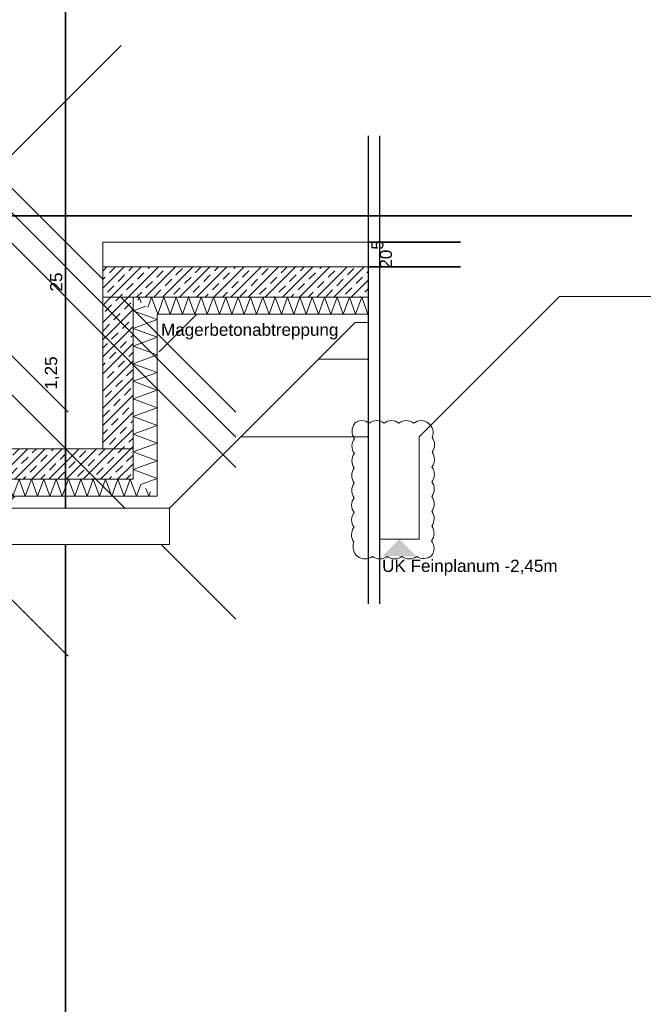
# Model space of a CAD drawing. Header units: metres. Extents: x -3716 to 31, y -1854 to 706.
# Tile 112 of 237: x -1798 to -1734, y 491 to 593. Entities that reach past the tile are written whole.
import ezdxf

# ---------------------------------------------------------------- set-up
doc = ezdxf.new("R2010")
doc.units = ezdxf.units.M
doc.header["$LTSCALE"] = 1.25
doc.header["$PDMODE"] = 1
doc.header["$PDSIZE"] = -2
doc.linetypes.add('Linienart-53', pattern=[5.291531, 3.175, -1.058062, 0.352704, -0.705764])
doc.layers.get('0').update_dxf_attribs({"lineweight": 25})
for name, color, linetype, lineweight, true_color in [('00 -Bauelemente -Dämmung innen', 7, 'Continuous', 9, 0xff7fe6), ('30 -35 Decken- 0 Decken', 7, 'Continuous', 35, 0x00ee00), ('70 -77 Revision- 2 Wolken', 7, 'Continuous', 18, 0x944cff)]:
    doc.layers.add(name, color=color, linetype=linetype, lineweight=lineweight, true_color=true_color)
doc.layers.add('70 -72 Beschriftung- 6 Schnittverläufe', color=7, linetype='Linienart-53', lineweight=25)
doc.layers.add('Keine', color=7, linetype='Continuous', lineweight=9)
doc.styles.add('Arial', font='arial.ttf')
doc.dimstyles.new('SIA_DIN1356', dxfattribs={"dimtxt": 1.258608, "dimasz": 2.80603, "dimexe": 2.5, "dimexo": 3.75, "dimgap": 0.625, "dimtad": 1, "dimdec": 3, "dimtxsty": 'Arial', "dimblk": 'VW_SLASH-1', "dimblk1": 'VW_SLASH-1', "dimblk2": 'VW_SLASH-1', "dimcen": 0, "dimdle": 2.5, "dimadec": 3, "dimazin": 0, "dimtfac": 1, "dimtdec": 3, "dimtix": 1, "dimtmove": 0, "dimatfit": 0, "dimldrblk": 'VW_FILLEDARROW-1', "dimfxl": 1, "dimfrac": 2, "dimtolj": 1, "dimarcsym": 0})
pattern_1 = [(45, (0, 0), (0.07071068, -0.07071068), []), (45, (0.03536, -0.03536), (0.07071068, -0.07071068), [0.075, -0.05])]
pattern_2 = [(19.983, (0, 0), (3.0513, -2.96883), [0.19305, -3.66798]), (-13.8697, (0.1815, 0.066), (3.0513, -2.96883), [0.34402, -6.53646]), (-44.215, (0.5155, -0.0165), (-0.57727, -4.28831), [0.21286, -4.04441]), (-97.667, (0.668, -0.165), (-3.62857, -1.31948), [0.21635, -4.11064]), (-160.017, (0.639, -0.3794), (-6.67987, 1.64935), [0.19305, -3.66798]), (166.1303, (0.4577, -0.4453), (-9.73117, 4.61818), [0.34402, -6.53646]), (135.785, (0.1237, -0.363), (0.57727, 4.28831), [0.21286, -4.04441]), (82.333, (-0.029, -0.2145), (3.62857, 1.31948), [0.21635, -4.11064]), (-110.556, (-1.1957, 1.773), (4.232, -2.40967), [0.17615, -4.14553]), (-67.1952, (-1.2576, 1.608), (4.23201, -2.40967), [0.28547, -6.7182]), (-29.657, (-1.147, 1.345), (5.74945, 1.63685), [0.1985, -4.67145]), (15.8914, (-0.9746, 1.2468), (1.51744, 4.04652), [0.24366, -5.73426]), (69.444, (-0.74, 1.3135), (-4.232, 2.40967), [0.17615, -4.14553]), (112.8048, (-0.6783, 1.4784), (-1.51744, -4.04652), [0.28547, -6.7182]), (150.343, (-0.789, 1.7415), (-1.51744, -4.04652), [0.1985, -4.67145]), (-164.1086, (-0.9614, 1.8398), (-4.23201, 2.40967), [0.24366, -5.73426]), (-136.779, (0.742, -1.897), (2.8039, -7.00974), [0.18786, -9.2051]), (-68.199, (0.605, -2.025), (9.6487, -0.5773), [0.151, -7.3987]), (-3.424, (0.6614, -2.166), (6.8448, 6.43247), [0.1933, -9.47264]), (43.221, (0.8544, -2.177), (-2.8039, 7.00974), [0.18786, -9.2051]), (111.801, (0.991, -2.0485), (-9.6487, 0.5773), [0.151, -7.3987]), (176.576, (0.935, -1.908), (-6.8448, -6.43247), [0.1933, -9.47264]), (142.0458, (-1.1546, -1.1546), (-0.65974, -4.04091), [0.26147, -4.9679]), (80.7274, (-1.3606, -0.994), (-4.78312, -0.82468), [0.20472, -3.8897]), (41.7948, (-1.3278, -0.7917), (-4.78312, -0.824675), [0.36503, -6.93556]), (9.7824, (-1.0555, -0.5485), (-4.12338, 3.21623), [0.24268, -4.611]), (-37.9542, (-0.8165, -0.5072), (0.65974, 4.04091), [0.26147, -4.9679]), (-99.2726, (-0.6102, -0.668), (5.44286, 4.86558), [0.40944, -3.68497]), (-170.2176, (-0.6763, -1.072), (4.12338, -3.21623), [0.48537, -4.36832])]

# ---------------------------------------------------------------- blocks, each defined once
blk = doc.blocks.new('Gruppe-625')
at = {"color": 255, "linetype": 'Continuous', "lineweight": 5}
blk.add_wipeout([(-89.5709, 11.648), (-87.8709, 11.648), (-88.0709, 11.788), (-89.3709, 11.788)], dxfattribs=at).dxf.layer = '00 -Bauelemente -Dämmung innen'
blk = doc.blocks.new('Gruppe-626')
at = {"layer": '00 -Bauelemente -Dämmung innen', "color": 7, "transparency": 33554687, "flags": 128}
for points in [[(-89.4085, 11.7617), (-89.3671, 11.648), (-89.3161, 11.788), (-89.2652, 11.648), (-89.2142, 11.788), (-89.1633, 11.648), (-89.1123, 11.788), (-89.0614, 11.648), (-89.0104, 11.788), (-88.9594, 11.648), (-88.9085, 11.788), (-88.8575, 11.648), (-88.8066, 11.788), (-88.7556, 11.648), (-88.7047, 11.788), (-88.6537, 11.648), (-88.6027, 11.788), (-88.5518, 11.648), (-88.5008, 11.788), (-88.4499, 11.648), (-88.3989, 11.788), (-88.348, 11.648), (-88.297, 11.788), (-88.2461, 11.648), (-88.1951, 11.788), (-88.1441, 11.648), (-88.0932, 11.788), (-88.0422, 11.648), (-88.0074, 11.7436)], [(-89.4342, 11.7437), (-89.469, 11.648), (-89.4897, 11.7049)], [(-87.9262, 11.6867), (-87.9403, 11.648), (-87.9641, 11.7132)], [(-87.9262, 11.6867), (-87.9403, 11.648), (-87.9641, 11.7132)]]:
    blk.add_lwpolyline(points, dxfattribs=at)
blk = doc.blocks.new('Gruppe-627')
at = {"layer": '00 -Bauelemente -Dämmung innen', "color": 7, "linetype": 'Continuous', "lineweight": 9, "transparency": 33554687}
blk.add_line((-88.0709, 11.788), (-89.3709, 11.788), dxfattribs=at)
blk = doc.blocks.new('Gruppe-628')
at = {"layer": '00 -Bauelemente -Dämmung innen', "color": 7, "linetype": 'Continuous', "lineweight": 9, "transparency": 33554687}
blk.add_line((-89.5709, 11.648), (-87.8709, 11.648), dxfattribs=at)
blk = doc.blocks.new('Gruppe-629')
at = {"layer": '00 -Bauelemente -Dämmung innen', "color": 7, "transparency": 33554687}
for name in ['Gruppe-627', 'Gruppe-628']:
    blk.add_blockref(name, (0, 0), dxfattribs=at)
blk = doc.blocks.new('Gruppe-630')
at = {"layer": '00 -Bauelemente -Dämmung innen', "color": 7}
blk.add_blockref('Gruppe-625', (0, 0), dxfattribs=at)
at = {"layer": '00 -Bauelemente -Dämmung innen', "color": 7, "transparency": 33554687}
for name in ['Gruppe-629', 'Gruppe-626']:
    blk.add_blockref(name, (0, 0), dxfattribs=at)
blk = doc.blocks.new('Gruppe-631')
at = {"layer": '00 -Bauelemente -Dämmung innen', "color": 7, "transparency": 33554687}
blk.add_blockref('Gruppe-630', (0, 0), dxfattribs=at)
at = {"layer": '00 -Bauelemente -Dämmung innen', "color": 0, "flags": 1}
for tag in ['IFC_UUID', 'instanceID', 'prm0_name', 'prm0_type', 'prm0_value', 'prm1_name', 'prm1_type', 'prm1_value', 'prm2_name', 'prm2_type', 'prm2_value', 'prm3_name', 'prm3_type', 'prm3_value', 'prm4_name', 'prm4_type', 'prm4_value', 'prm5_name', 'prm5_type', 'prm5_value', 'prm6_name', 'prm6_type', 'prm6_value']:
    blk.add_attdef(tag, (-89.5709, 11.648), '', height=0.00018, dxfattribs=at)
blk = doc.blocks.new('Gruppe-632')
at = {"color": 255, "linetype": 'Continuous', "lineweight": 5}
blk.add_wipeout([(-87.8709, 13.148), (-86.133, 13.148), (-86.133, 13.288), (-88.0709, 13.288)], dxfattribs=at).dxf.layer = '00 -Bauelemente -Dämmung innen'
blk = doc.blocks.new('Gruppe-633')
at = {"layer": '00 -Bauelemente -Dämmung innen', "color": 7, "transparency": 33554687, "flags": 128}
for points in [[(-88.0303, 13.2596), (-88.02, 13.288), (-88.0025, 13.2401)], [(-86.133, 13.1524), (-86.1346, 13.148), (-86.1855, 13.288), (-86.2365, 13.148), (-86.2875, 13.288), (-86.3384, 13.148), (-86.3894, 13.288), (-86.4403, 13.148), (-86.4913, 13.288), (-86.5422, 13.148), (-86.5932, 13.288), (-86.6441, 13.148), (-86.6951, 13.288), (-86.7461, 13.148), (-86.797, 13.288), (-86.848, 13.148), (-86.8989, 13.288), (-86.9499, 13.148), (-87.0008, 13.288), (-87.0518, 13.148), (-87.1027, 13.288), (-87.1537, 13.148), (-87.2047, 13.288), (-87.2556, 13.148), (-87.3066, 13.288), (-87.3575, 13.148), (-87.4085, 13.288), (-87.4594, 13.148), (-87.5104, 13.288), (-87.5614, 13.148), (-87.6123, 13.288), (-87.6633, 13.148), (-87.7142, 13.288), (-87.7652, 13.148), (-87.8161, 13.288), (-87.8671, 13.148), (-87.918, 13.288), (-87.9491, 13.2027)]]:
    blk.add_lwpolyline(points, dxfattribs=at)
blk = doc.blocks.new('Gruppe-634')
at = {"layer": '00 -Bauelemente -Dämmung innen', "color": 7, "linetype": 'Continuous', "lineweight": 9, "transparency": 33554687}
blk.add_line((-86.133, 13.288), (-88.0709, 13.288), dxfattribs=at)
blk = doc.blocks.new('Gruppe-635')
at = {"layer": '00 -Bauelemente -Dämmung innen', "color": 7, "linetype": 'Continuous', "lineweight": 9, "transparency": 33554687}
blk.add_line((-87.8709, 13.148), (-86.133, 13.148), dxfattribs=at)
blk = doc.blocks.new('Gruppe-636')
at = {"layer": '00 -Bauelemente -Dämmung innen', "color": 7, "transparency": 33554687}
for name in ['Gruppe-634', 'Gruppe-635']:
    blk.add_blockref(name, (0, 0), dxfattribs=at)
blk = doc.blocks.new('Gruppe-637')
at = {"layer": '00 -Bauelemente -Dämmung innen', "color": 7}
blk.add_blockref('Gruppe-632', (0, 0), dxfattribs=at)
at = {"layer": '00 -Bauelemente -Dämmung innen', "color": 7, "transparency": 33554687}
for name in ['Gruppe-636', 'Gruppe-633']:
    blk.add_blockref(name, (0, 0), dxfattribs=at)
blk = doc.blocks.new('Gruppe-638')
at = {"layer": '00 -Bauelemente -Dämmung innen', "color": 7, "transparency": 33554687}
blk.add_blockref('Gruppe-637', (0, 0), dxfattribs=at)
at = {"layer": '00 -Bauelemente -Dämmung innen', "color": 0, "flags": 1}
for tag in ['IFC_UUID', 'instanceID', 'prm0_name', 'prm0_type', 'prm0_value', 'prm1_name', 'prm1_type', 'prm1_value', 'prm2_name', 'prm2_type', 'prm2_value', 'prm3_name', 'prm3_type', 'prm3_value', 'prm4_name', 'prm4_type', 'prm4_value', 'prm5_name', 'prm5_type', 'prm5_value', 'prm6_name', 'prm6_type', 'prm6_value']:
    blk.add_attdef(tag, (-88.0709, 13.148), '', height=0.00018, dxfattribs=at)
blk = doc.blocks.new('Gruppe-653')
at = {"color": 255, "linetype": 'Continuous', "lineweight": 5}
blk.add_wipeout([(-87.8709, 11.648), (-87.8709, 13.148), (-88.0709, 13.288), (-88.0709, 11.788)], dxfattribs=at).dxf.layer = '00 -Bauelemente -Dämmung innen'
blk = doc.blocks.new('Gruppe-654')
at = {"layer": '00 -Bauelemente -Dämmung innen', "color": 7, "transparency": 33554687, "flags": 128}
blk.add_lwpolyline([(-88.0077, 11.7438), (-87.8709, 11.7936), (-88.0709, 11.8664), (-87.8709, 11.9392), (-88.0709, 12.012), (-87.8709, 12.0848), (-88.0709, 12.1576), (-87.8709, 12.2304), (-88.0709, 12.3031), (-87.8709, 12.3759), (-88.0709, 12.4487), (-87.8709, 12.5215), (-88.0709, 12.5943), (-87.8709, 12.6671), (-88.0709, 12.7399), (-87.8709, 12.8127), (-88.0709, 12.8855), (-87.8709, 12.9583), (-88.0709, 13.0311), (-87.8709, 13.1039), (-88.0709, 13.1767), (-87.9663, 13.2148)], dxfattribs=at)
blk = doc.blocks.new('Gruppe-655')
at = {"layer": '00 -Bauelemente -Dämmung innen', "color": 7, "linetype": 'Continuous', "lineweight": 9, "transparency": 33554687}
blk.add_line((-88.0709, 13.288), (-88.0709, 11.788), dxfattribs=at)
blk = doc.blocks.new('Gruppe-656')
at = {"layer": '00 -Bauelemente -Dämmung innen', "color": 7, "linetype": 'Continuous', "lineweight": 9, "transparency": 33554687}
blk.add_line((-87.8709, 11.648), (-87.8709, 13.148), dxfattribs=at)
blk = doc.blocks.new('Gruppe-657')
at = {"layer": '00 -Bauelemente -Dämmung innen', "color": 7, "transparency": 33554687}
for name in ['Gruppe-655', 'Gruppe-656']:
    blk.add_blockref(name, (0, 0), dxfattribs=at)
blk = doc.blocks.new('Gruppe-658')
at = {"layer": '00 -Bauelemente -Dämmung innen', "color": 7}
blk.add_blockref('Gruppe-653', (0, 0), dxfattribs=at)
at = {"layer": '00 -Bauelemente -Dämmung innen', "color": 7, "transparency": 33554687}
for name in ['Gruppe-657', 'Gruppe-654']:
    blk.add_blockref(name, (0, 0), dxfattribs=at)
blk = doc.blocks.new('Gruppe-659')
at = {"layer": '00 -Bauelemente -Dämmung innen', "color": 7, "transparency": 33554687}
blk.add_blockref('Gruppe-658', (0, 0), dxfattribs=at)
at = {"layer": '00 -Bauelemente -Dämmung innen', "color": 0, "flags": 1}
for tag in ['IFC_UUID', 'instanceID', 'prm0_name', 'prm0_type', 'prm0_value', 'prm1_name', 'prm1_type', 'prm1_value', 'prm2_name', 'prm2_type', 'prm2_value', 'prm3_name', 'prm3_type', 'prm3_value', 'prm4_name', 'prm4_type', 'prm4_value', 'prm5_name', 'prm5_type', 'prm5_value', 'prm6_name', 'prm6_type', 'prm6_value']:
    blk.add_attdef(tag, (-88.0709, 11.648), '', height=0.00018, dxfattribs=at)
blk = doc.blocks.new('VW_SLASH-1')
at = {"color": 0, "linetype": 'ByBlock', "lineweight": -2, "transparency": 16777216}
blk.add_line((0.8909, 0), (-1, 0), dxfattribs=at)
at = {"color": 0, "lineweight": 20, "transparency": 16777216, "flags": 128}
blk.add_lwpolyline([(0.5001, 0.5001), (-0.5001, -0.5001)], dxfattribs=at)
blk = doc.blocks.new('*D1005')
at = {"layer": '30 -35 Decken- 0 Decken', "color": 0, "linetype": 'Continuous', "lineweight": -2}
for p, q in [((-94.921, 16.188), (-94.921, 16.4595)), ((-93.721, 16.188), (-93.721, 16.4595)), ((-97.727, 13.9595), (-100.5331, 13.9595)), ((-93.721, 13.9595), (-94.921, 13.9595)), ((-90.915, 13.9595), (-88.1089, 13.9595))]:
    blk.add_line(p, q, dxfattribs=at)
at = {"layer": 'Defpoints', "color": 0}
for p in [(-94.921, 13.9595), (-94.921, 12.438), (-93.721, 12.438)]:
    blk.add_point(p, dxfattribs=at)
at = {"layer": '30 -35 Decken- 0 Decken', "color": 0, "lineweight": -2, "xscale": 2.8060302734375, "yscale": 2.8060302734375, "zscale": 2.8060302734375}
blk.add_blockref('VW_SLASH-1', (-94.921, 13.9595), dxfattribs=at)
at = {"layer": '30 -35 Decken- 0 Decken', "color": 0, "lineweight": -2, "xscale": 2.8060302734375, "yscale": 2.8060302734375, "zscale": 2.8060302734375, "rotation": 180}
blk.add_blockref('VW_SLASH-1', (-93.721, 13.9595), dxfattribs=at)
at = {"layer": '30 -35 Decken- 0 Decken', "color": 0, "lineweight": 9, "insert": (-94.321, 14.0449), "char_height": 0.10069, "attachment_point": 5, "style": 'Arial'}
blk.add_mtext('\\A1;1,20', dxfattribs=at)
blk = doc.blocks.new('VW_FILLEDARROW-1')
at = {"linetype": 'Continuous', "lineweight": 0, "transparency": 16777216}
blk.add_hatch(color=0, dxfattribs=at).paths.add_polyline_path([(-1.4144, 0.379), (0, 0), (-1.4144, -0.379)])
at = {"color": 0, "lineweight": 5, "transparency": 16777216, "flags": 128}
blk.add_lwpolyline([(-1.4144, 0.379), (0, 0), (-1.4144, -0.379)], close=True, dxfattribs=at)
blk = doc.blocks.new('*D1006')
at = {"layer": '30 -35 Decken- 0 Decken', "color": 0, "linetype": 'Continuous', "lineweight": -2}
for p, q in [((-92.771, 17.293), (-92.771, 16.4595)), ((-93.721, 16.188), (-93.721, 16.4595)), ((-96.527, 13.9595), (-99.3331, 13.9595)), ((-92.771, 13.9595), (-93.721, 13.9595)), ((-89.965, 13.9595), (-87.1589, 13.9595))]:
    blk.add_line(p, q, dxfattribs=at)
at = {"layer": 'Defpoints', "color": 0}
for p in [(-93.721, 13.9595), (-92.771, 13.543), (-93.721, 12.438)]:
    blk.add_point(p, dxfattribs=at)
at = {"layer": '30 -35 Decken- 0 Decken', "color": 0, "lineweight": -2, "xscale": 2.8060302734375, "yscale": 2.8060302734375, "zscale": 2.8060302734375}
blk.add_blockref('VW_SLASH-1', (-93.721, 13.9595), dxfattribs=at)
at = {"layer": '30 -35 Decken- 0 Decken', "color": 0, "lineweight": -2, "xscale": 2.8060302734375, "yscale": 2.8060302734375, "zscale": 2.8060302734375, "rotation": 180}
blk.add_blockref('VW_SLASH-1', (-92.771, 13.9595), dxfattribs=at)
at = {"layer": '30 -35 Decken- 0 Decken', "color": 0, "lineweight": 9, "insert": (-93.246, 14.0359), "char_height": 0.10069, "attachment_point": 5, "style": 'Arial'}
blk.add_mtext('\\A1;95', dxfattribs=at)
blk = doc.blocks.new('*D1007')
at = {"layer": '30 -35 Decken- 0 Decken', "color": 0, "linetype": 'Continuous', "lineweight": -2}
for p, q in [((-89.571, 17.493), (-89.571, 16.4595)), ((-92.771, 17.293), (-92.771, 16.4595)), ((-95.577, 13.9595), (-98.3831, 13.9595)), ((-89.571, 13.9595), (-92.771, 13.9595)), ((-86.765, 13.9595), (-83.9589, 13.9595))]:
    blk.add_line(p, q, dxfattribs=at)
at = {"layer": 'Defpoints', "color": 0}
for p in [(-92.771, 13.9595), (-89.571, 13.743), (-92.771, 13.543)]:
    blk.add_point(p, dxfattribs=at)
at = {"layer": '30 -35 Decken- 0 Decken', "color": 0, "lineweight": -2, "xscale": 2.8060302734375, "yscale": 2.8060302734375, "zscale": 2.8060302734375}
blk.add_blockref('VW_SLASH-1', (-92.771, 13.9595), dxfattribs=at)
at = {"layer": '30 -35 Decken- 0 Decken', "color": 0, "lineweight": -2, "xscale": 2.8060302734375, "yscale": 2.8060302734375, "zscale": 2.8060302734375, "rotation": 180}
blk.add_blockref('VW_SLASH-1', (-89.571, 13.9595), dxfattribs=at)
at = {"layer": '30 -35 Decken- 0 Decken', "color": 0, "lineweight": 9, "insert": (-91.171, 14.0699), "char_height": 0.10069, "attachment_point": 5, "style": 'Arial'}
blk.add_mtext('\\A1;3,20', dxfattribs=at)
blk = doc.blocks.new('*D1012')
at = {"layer": '30 -35 Decken- 0 Decken', "color": 0, "linetype": 'Continuous', "lineweight": -2}
for p, q in [((-88.627, 16.549), (-88.627, 19.3551)), ((-88.627, 13.538), (-88.627, 13.743)), ((-85.3709, 13.743), (-86.127, 13.743)), ((-85.3709, 13.538), (-86.127, 13.538)), ((-88.627, 10.732), (-88.627, 7.9259))]:
    blk.add_line(p, q, dxfattribs=at)
at = {"layer": 'Defpoints', "color": 0}
for p in [(-89.1209, 13.743), (-88.627, 13.743), (-89.1209, 13.538)]:
    blk.add_point(p, dxfattribs=at)
at = {"layer": '30 -35 Decken- 0 Decken', "color": 0, "lineweight": -2, "xscale": 2.8060302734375, "yscale": 2.8060302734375, "zscale": 2.8060302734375}
for p, rotation in [((-88.627, 13.743), 270), ((-88.627, 13.538), 90)]:
    blk.add_blockref('VW_SLASH-1', p, dxfattribs=dict(at, rotation=rotation))
at = {"layer": '30 -35 Decken- 0 Decken', "color": 0, "lineweight": 9, "insert": (-86.0214, 13.6405), "char_height": 0.100689, "attachment_point": 5, "rotation": 90, "style": 'Arial'}
blk.add_mtext('\\A1;20\\S5^ ;', dxfattribs=at)
blk = doc.blocks.new('*D1013')
at = {"layer": '30 -35 Decken- 0 Decken', "color": 0, "linetype": 'Continuous', "lineweight": -2}
for p, q in [((-88.627, 16.344), (-88.627, 19.1501)), ((-88.627, 13.288), (-88.627, 13.538)), ((-85.3709, 13.538), (-86.127, 13.538)), ((-92.0709, 13.288), (-91.127, 13.288)), ((-88.627, 10.482), (-88.627, 7.6759))]:
    blk.add_line(p, q, dxfattribs=at)
at = {"layer": 'Defpoints', "color": 0}
for p in [(-89.1209, 13.538), (-88.627, 13.538), (-88.3209, 13.288)]:
    blk.add_point(p, dxfattribs=at)
at = {"layer": '30 -35 Decken- 0 Decken', "color": 0, "lineweight": -2, "xscale": 2.8060302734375, "yscale": 2.8060302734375, "zscale": 2.8060302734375}
for p, rotation in [((-88.627, 13.538), 270), ((-88.627, 13.288), 90)]:
    blk.add_blockref('VW_SLASH-1', p, dxfattribs=dict(at, rotation=rotation))
at = {"layer": '30 -35 Decken- 0 Decken', "color": 0, "lineweight": 9, "insert": (-88.7034, 13.413), "char_height": 0.10069, "attachment_point": 5, "rotation": 90, "style": 'Arial'}
blk.add_mtext('\\A1;25', dxfattribs=at)
blk = doc.blocks.new('*D1014')
at = {"layer": '30 -35 Decken- 0 Decken', "color": 0, "linetype": 'Continuous', "lineweight": -2}
for p, q in [((-88.627, 16.094), (-88.627, 18.9001)), ((-92.0709, 13.288), (-91.127, 13.288)), ((-88.627, 12.038), (-88.627, 13.288)), ((-91.8209, 12.038), (-91.127, 12.038)), ((-88.627, 9.232), (-88.627, 6.4259))]:
    blk.add_line(p, q, dxfattribs=at)
at = {"layer": 'Defpoints', "color": 0}
for p in [(-88.627, 13.288), (-88.3209, 13.288), (-88.0709, 12.038)]:
    blk.add_point(p, dxfattribs=at)
at = {"layer": '30 -35 Decken- 0 Decken', "color": 0, "lineweight": -2, "xscale": 2.8060302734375, "yscale": 2.8060302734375, "zscale": 2.8060302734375}
for p, rotation in [((-88.627, 13.288), 270), ((-88.627, 12.038), 90)]:
    blk.add_blockref('VW_SLASH-1', p, dxfattribs=dict(at, rotation=rotation))
at = {"layer": '30 -35 Decken- 0 Decken', "color": 0, "lineweight": 9, "insert": (-88.7375, 12.663), "char_height": 0.10069, "attachment_point": 5, "rotation": 90, "style": 'Arial'}
blk.add_mtext('\\A1;1,25', dxfattribs=at)
blk = doc.blocks.new('*D1064')
at = {"layer": '30 -35 Decken- 0 Decken', "color": 0, "linetype": 'Continuous', "lineweight": -2}
for p, q in [((-90.01, 16.549), (-90.01, 19.3551)), ((-91.573, 13.743), (-92.51, 13.743)), ((-90.01, 11.733), (-90.01, 13.743)), ((-93.073, 11.733), (-92.51, 11.733)), ((-90.01, 8.927), (-90.01, 6.1209))]:
    blk.add_line(p, q, dxfattribs=at)
at = {"layer": 'Defpoints', "color": 0}
for p in [(-90.01, 13.743), (-87.823, 13.743), (-89.323, 11.733)]:
    blk.add_point(p, dxfattribs=at)
at = {"layer": '30 -35 Decken- 0 Decken', "color": 0, "lineweight": -2, "xscale": 2.8060302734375, "yscale": 2.8060302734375, "zscale": 2.8060302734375}
for p, rotation in [((-90.01, 13.743), 270), ((-90.01, 11.733), 90)]:
    blk.add_blockref('VW_SLASH-1', p, dxfattribs=dict(at, rotation=rotation))
at = {"layer": '30 -35 Decken- 0 Decken', "color": 0, "lineweight": 9, "insert": (-90.1205, 12.738), "char_height": 0.10069, "attachment_point": 5, "rotation": 90, "style": 'Arial'}
blk.add_mtext('\\A1;2,01', dxfattribs=at)
blk = doc.blocks.new('Gruppe-721')
at = {"layer": '30 -35 Decken- 0 Decken', "color": 7, "linetype": 'Continuous', "lineweight": 9}
for p, q in [((-85.711, 12.138), (-84.556, 13.293)), ((-84.556, 13.293), (-82.1254, 13.293)), ((-86.133, 12.138), (-87.1809, 12.138))]:
    blk.add_line(p, q, dxfattribs=at)
blk.add_solid([(-85.8753, 11.293), (-86.0175, 11.1507), (-85.733, 11.1507)], dxfattribs=at)
at = {"layer": '70 -72 Beschriftung- 6 Schnittverläufe'}
blk.add_line((-86.0395, 14.6185), (-86.0395, 10.76), dxfattribs=at)
at = {"layer": '30 -35 Decken- 0 Decken', "color": 7, "insert": (-86.0175, 11.1237), "char_height": 0.100689, "attachment_point": 1, "line_spacing_factor": 0.970891, "style": 'Arial'}
blk.add_mtext('UK Feinplanum -2,45m ', dxfattribs=at)
at = {"color": 255, "linetype": 'Continuous', "lineweight": 9}
for points in [[(-86.133, 13.078), (-86.2409, 13.078), (-86.5409, 12.778), (-86.133, 12.778)], [(-92.871, 11.733), (-92.871, 11.248), (-87.7709, 11.248), (-87.7709, 11.548), (-89.6709, 11.548), (-89.8559, 11.733)]]:
    blk.add_wipeout(points, dxfattribs=at).dxf.layer = '30 -35 Decken- 0 Decken'
at = {"layer": '30 -35 Decken- 0 Decken', "linetype": 'Continuous', "lineweight": 9}
h = blk.add_hatch(dxfattribs=at)
h.set_pattern_fill('Mörtel_Putz sehr fein SRF', style=0, pattern_type=2)
h.set_pattern_definition(pattern_2)
h.paths.add_polyline_path([(-86.133, 13.078), (-86.2409, 13.078), (-86.5409, 12.778), (-86.133, 12.778)])
h = blk.add_hatch(dxfattribs=at)
h.set_pattern_fill('Mörtel_Putz sehr fein SRF', style=0, pattern_type=2)
h.set_pattern_definition(pattern_2)
h.paths.add_polyline_path([(-92.871, 11.733), (-92.871, 11.248), (-87.7709, 11.248), (-87.7709, 11.548), (-89.6709, 11.548), (-89.8559, 11.733)])
at = {"layer": '30 -35 Decken- 0 Decken', "color": 7, "linetype": 'Continuous', "lineweight": 9}
for p, q in [((-87.7709, 11.548), (-87.1809, 12.138)), ((-87.7709, 11.548), (-87.7709, 11.248)), ((-92.871, 11.248), (-87.7709, 11.248))]:
    blk.add_line(p, q, dxfattribs=at)
at = {"layer": '30 -35 Decken- 0 Decken', "color": 7, "linetype": 'Continuous', "lineweight": 9, "flags": 128}
blk.add_lwpolyline([(-86.133, 13.078), (-86.2409, 13.078), (-86.5409, 12.778), (-86.133, 12.778)], dxfattribs=at)
blk.add_lwpolyline([(-92.871, 11.733), (-92.871, 11.248), (-87.7709, 11.248), (-87.7709, 11.548), (-89.6709, 11.548), (-89.8559, 11.733)], close=True, dxfattribs=at)
at = {"layer": '70 -72 Beschriftung- 6 Schnittverläufe'}
blk.add_line((-86.133, 14.6185), (-86.133, 10.76), dxfattribs=at)
blk = doc.blocks.new('Gruppe-753')
at = {"layer": '70 -77 Revision- 2 Wolken', "transparency": 33554687, "flags": 128}
blk.add_lwpolyline([(-86.245, 12.25, -0.162278), (-86.184, 12.2703, -0.162278), (-86.1231, 12.25, -0.162278), (-86.0621, 12.2703, -0.162278), (-86.0012, 12.25, -0.162278), (-85.9402, 12.2703, -0.162278), (-85.8792, 12.25, -0.162278), (-85.8183, 12.2703, -0.162278), (-85.7573, 12.25, -0.162278), (-85.6964, 12.2703, -0.162278), (-85.6354, 12.25, -0.162278), (-85.6008, 12.1959, -0.162278), (-85.6055, 12.1318, -0.162278), (-85.5855, 12.0707, -0.162278), (-85.6061, 12.0099, -0.162278), (-85.5861, 11.9488, -0.162278), (-85.6067, 11.888, -0.162278), (-85.5867, 11.8269, -0.162278), (-85.6073, 11.766, -0.162278), (-85.5873, 11.705, -0.162278), (-85.6079, 11.6441, -0.162278), (-85.5879, 11.5831, -0.162278), (-85.6085, 11.5222, -0.162278), (-85.5885, 11.4611, -0.162278), (-85.6091, 11.4003, -0.162278), (-85.5891, 11.3392, -0.162278), (-85.6097, 11.2784, -0.162278), (-85.5897, 11.2173, -0.162278), (-85.6103, 11.1565, -0.162278), (-85.6702, 11.1332, -0.162278), (-85.7321, 11.1505, -0.162278), (-85.7931, 11.1302, -0.162278), (-85.854, 11.1506, -0.162278), (-85.915, 11.1303, -0.162278), (-85.9759, 11.1506, -0.162278), (-86.0369, 11.1303, -0.162278), (-86.0978, 11.1507, -0.162278), (-86.1588, 11.1304, -0.162278), (-86.2198, 11.1507, -0.162278), (-86.2545, 11.2048, -0.162278), (-86.2499, 11.2689, -0.162278), (-86.2699, 11.3299, -0.162278), (-86.2493, 11.3908, -0.162278), (-86.2693, 11.4518, -0.162278), (-86.2487, 11.5127, -0.162278), (-86.2687, 11.5738, -0.162278), (-86.2481, 11.6346, -0.162278), (-86.2681, 11.6957, -0.162278), (-86.2475, 11.7565, -0.162278), (-86.2675, 11.8176, -0.162278), (-86.2469, 11.8785, -0.162278), (-86.2669, 11.9395, -0.162278), (-86.2462, 12.0004, -0.162278), (-86.2663, 12.0614, -0.162278), (-86.2456, 12.1223, -0.162278), (-86.2657, 12.1834, -0.162278), (-86.245, 12.2442, -0.162278), (-86.246, 12.2471, -0.162278), (-86.245, 12.25)], format="xyb", close=True, dxfattribs=at)
blk = doc.blocks.new('_Feinplanum 2D-3 (3D)')
at = {"layer": '30 -35 Decken- 0 Decken', "color": 7}
blk.add_blockref('Gruppe-721', (0, 0), dxfattribs=at)
at = {"layer": '30 -35 Decken- 0 Decken', "linetype": 'Continuous', "lineweight": 9}
h = blk.add_hatch(dxfattribs=at)
h.set_pattern_fill('Kies fein SRF', style=0, pattern_type=2)
h.set_pattern_definition([(49.128, (0, 0), (2.91324, -7.33335), [0.6697, -5.39524]), (9.6185, (0.438, 0.5064), (6.88199, -2.74724), [1.10055, -9.9049]), (-21.7615, (1.5234, 0.69), (2.91324, -7.33335), [0.741, -6.66906]), (-68.334, (2.2114, 0.4156), (-3.96875, -4.5861), [0.7891, -7.10173]), (-95.0605, (2.503, -0.3178), (-3.96875, -4.58611), [0.83763, -11.12848]), (-156.561, (2.429, -1.1522), (-3.96875, -4.58611), [1.13066, -15.02167]), (177.0676, (1.3916, -1.6018), (-10.85074, -1.838873), [1.2429, -16.51306]), (111.666, (0.15, -1.5383), (-6.882, 2.74724), [0.63426, -7.25655]), (84.9395, (-0.0838, -0.949), (-2.91324, 7.33335), [0.95286, -11.01324]), (48.0775, (1.499, -3.704), (2.77835, -7.3855), [1.19365, -9.6164]), (3.763, (2.297, -2.816), (7.2225, 8.0432), [1.1067, -8.91575]), (-27.7653, (3.401, -2.7435), (10.00082, 0.6577), [1.5947, -12.8473]), (-69.384, (4.812, -3.486), (10.0008, 0.6577), [0.8713, -7.0195]), (-131.9225, (5.119, -4.302), (2.77835, -7.3855), [1.19365, -9.6164]), (-176.237, (4.3215, -5.19), (2.77835, -7.3855), [1.1067, -8.91575]), (152.2347, (3.217, -5.2626), (2.77835, -7.3855), [1.5947, -12.8473]), (110.616, (1.806, -4.52), (-10.0008, -0.6577), [0.8713, -7.0195]), (49.538, (4.145, 0.353), (2.734, -7.7611), [1.3034, -10.5005]), (6.693, (4.991, 1.344), (2.734, -7.7611), [1.1556, -9.3099]), (-26.486, (6.1385, 1.479), (2.73403, -7.7611), [1.6196, -13.048]), (-70.594, (7.588, 0.757), (13.1282, -6.5414), [0.9086, -7.32]), (-130.462, (7.89, -0.1), (2.73403, -7.7611), [1.3034, -10.5005]), (-173.307, (7.044, -1.092), (2.734, -7.7611), [1.1556, -9.3099]), (153.514, (5.8966, -1.2265), (2.73403, -7.7611), [1.6196, -13.048]), (109.406, (4.447, -0.504), (-10.3941, -1.2197), [0.9086, -7.32])])
h.paths.add_polyline_path([(-85.711, 12.138), (-85.711, 11.293), (-86.0395, 11.293), (-86.0395, 12.138)])
at = {"layer": '30 -35 Decken- 0 Decken', "color": 7, "linetype": 'Continuous', "lineweight": 9}
for p, q in [((-85.711, 12.138), (-85.711, 11.293)), ((-85.711, 11.293), (-86.0395, 11.293))]:
    blk.add_line(p, q, dxfattribs=at)
at = {"layer": '70 -77 Revision- 2 Wolken'}
blk.add_blockref('Gruppe-753', (0, 0), dxfattribs=at)
blk = doc.blocks.new('Gruppe-668')
at = {"layer": '30 -35 Decken- 0 Decken', "color": 7, "linetype": 'Continuous', "lineweight": 9}
for base, p1, p2, text, override, picture, middle in [((-92.77099996, 13.95948203), (-89.57099996, 13.743), (-92.77099996, 13.543), '3,20', {"dimtxt": 0.100689, "dimgap": 0.05, "dimdec": 8, "dimpost": '<>', "dimtxsty": 'Arial', "dimtmove": 2}, '*D1007', (-91.17099996, 14.06994557)), ((-93.72099996, 13.95948203), (-92.77099996, 13.543), (-93.72099996, 12.438), '95', {"dimtxt": 0.100689, "dimgap": 0.025, "dimdec": 8, "dimpost": '<>', "dimtxsty": 'Arial', "dimtmove": 2}, '*D1006', (-93.24599996, 14.03588359)), ((-94.92099996, 13.95948203), (-93.72099996, 12.438), (-94.92099996, 12.438), '1,20', {"dimtxt": 0.100689, "dimgap": 0.025, "dimdec": 8, "dimpost": '<>', "dimtxsty": 'Arial', "dimtmove": 2}, '*D1005', (-94.32099996, 14.04494557))]:
    dim = blk.add_linear_dim(base=base, p1=p1, p2=p2, text=text, dimstyle='SIA_DIN1356', override=override, dxfattribs=at)
    dim.commit()
    dim.dimension.update_dxf_attribs({"geometry": picture, "text_midpoint": middle})
blk = doc.blocks.new('Gruppe-670')
at = {"layer": '30 -35 Decken- 0 Decken', "color": 7, "linetype": 'Continuous', "lineweight": 9}
for base, p1, p2, text, override, picture, middle in [((-88.627, 13.743), (-89.12090884, 13.538), (-89.12090884, 13.743), '20\\S5^ ;', {"dimtxt": 0.100689, "dimgap": 0.025, "dimdec": 8, "dimpost": '<>', "dimtxsty": 'Arial', "dimtix": 0, "dimtmove": 2}, '*D1012', (-86.02136734, 13.6405)), ((-88.627, 13.538), (-88.32090884, 13.288), (-89.12090884, 13.538), '25', {"dimtxt": 0.100689, "dimgap": 0.025, "dimdec": 8, "dimpost": '<>', "dimtxsty": 'Arial', "dimtmove": 2}, '*D1013', (-88.70340156, 13.413)), ((-88.627, 13.288), (-88.07090884, 12.038), (-88.32090884, 13.288), '1,25', {"dimtxt": 0.100689, "dimgap": 0.05, "dimdec": 8, "dimpost": '<>', "dimtxsty": 'Arial', "dimtmove": 2}, '*D1014', (-88.73746354, 12.663))]:
    dim = blk.add_linear_dim(base=base, p1=p1, p2=p2, angle=270, text=text, dimstyle='SIA_DIN1356', override=override, dxfattribs=at)
    dim.commit()
    dim.dimension.update_dxf_attribs({"geometry": picture, "text_midpoint": middle})
blk = doc.blocks.new('_FU_2D LP6 (3D)')
at = {"layer": '00 -Bauelemente -Dämmung innen', "color": 7}
for name in ['Gruppe-638', 'Gruppe-631']:
    blk.add_blockref(name, (0, 0), dxfattribs=at)
at = {"color": 255, "linetype": 'Continuous', "lineweight": 9}
blk.add_wipeout([(-86.133, 13.743), (-88.32090884, 13.743), (-88.32090884, 13.538), (-86.133, 13.538)], dxfattribs=at).dxf.layer = '30 -35 Decken- 0 Decken'
at = {"layer": '30 -35 Decken- 0 Decken', "color": 7, "linetype": 'Continuous', "lineweight": 9, "flags": 128}
blk.add_lwpolyline([(-86.133, 13.743), (-88.32090884, 13.743), (-88.32090884, 13.538), (-86.133, 13.538)], dxfattribs=at)
at = {"layer": '00 -Bauelemente -Dämmung innen', "color": 7}
blk.add_blockref('Gruppe-659', (0, 0), dxfattribs=at)
at = {"color": 255, "linetype": 'Continuous', "lineweight": 9}
blk.add_wipeout([(-86.133, 13.148), (-87.87090884, 13.148), (-87.87090884, 11.648), (-89.57090884, 11.648), (-89.57090884, 12.288), (-92.87099996, 12.288), (-92.87099996, 11.733), (-89.85590884, 11.733), (-89.67090884, 11.548), (-87.77090884, 11.548), (-86.24090884, 13.078), (-86.133, 13.078)], dxfattribs=at).dxf.layer = '30 -35 Decken- 0 Decken'
at = {"layer": '30 -35 Decken- 0 Decken', "linetype": 'Continuous', "lineweight": 9}
h = blk.add_hatch(dxfattribs=at)
h.set_pattern_fill('5_Beton unbewehrt', style=0, pattern_type=2)
h.set_pattern_definition([(-135, (0, 0), (0.883883, -0.883883), [2.12132, -1.414214])])
h.paths.add_polyline_path([(-86.133, 13.148), (-87.87090884, 13.148), (-87.87090884, 11.648), (-89.57090884, 11.648), (-89.57090884, 12.288), (-92.87099996, 12.288), (-92.87099996, 11.733), (-89.85590884, 11.733), (-89.67090884, 11.548), (-87.77090884, 11.548), (-86.24090884, 13.078), (-86.133, 13.078)])
at = {"layer": '30 -35 Decken- 0 Decken', "color": 7, "linetype": 'Continuous', "lineweight": 9, "flags": 128}
blk.add_lwpolyline([(-86.133, 13.148), (-87.87090884, 13.148), (-87.87090884, 11.648), (-89.57090884, 11.648), (-89.57090884, 12.288), (-92.87099996, 12.288), (-92.87099996, 11.733), (-89.85590884, 11.733), (-89.67090884, 11.548), (-87.77090884, 11.548), (-86.24090884, 13.078), (-86.133, 13.078)], dxfattribs=at)
at = {"layer": '30 -35 Decken- 0 Decken', "color": 7}
blk.add_blockref('Gruppe-668', (0, 0), dxfattribs=at)
at = {"layer": '30 -35 Decken- 0 Decken', "color": 7, "insert": (-87.83997529, 13.07026088), "char_height": 0.1006886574, "attachment_point": 1, "line_spacing_factor": 0.970891, "style": 'Arial'}
blk.add_mtext('Magerbetonabtreppung', dxfattribs=at)
at = {"color": 255, "linetype": 'Continuous', "lineweight": 9}
blk.add_wipeout([(-88.32090884, 13.288), (-88.07090884, 13.288), (-88.07090884, 12.038), (-88.32090884, 12.038)], dxfattribs=at).dxf.layer = '30 -35 Decken- 0 Decken'
at = {"layer": '30 -35 Decken- 0 Decken', "linetype": 'Continuous', "lineweight": 9}
h = blk.add_hatch(dxfattribs=at)
h.set_pattern_fill('Stahlbeton1  SRF', style=0, pattern_type=2)
h.set_pattern_definition(pattern_1)
h.paths.add_polyline_path([(-88.32090884, 13.288), (-88.07090884, 13.288), (-88.07090884, 12.038), (-88.32090884, 12.038)])
at = {"layer": '30 -35 Decken- 0 Decken', "color": 7, "linetype": 'Continuous', "lineweight": 9, "flags": 128}
blk.add_lwpolyline([(-88.32090884, 13.288), (-88.07090884, 13.288), (-88.07090884, 12.038), (-88.32090884, 12.038)], close=True, dxfattribs=at)
at = {"color": 255, "linetype": 'Continuous', "lineweight": 9}
blk.add_wipeout([(-89.37090884, 11.788), (-89.37090884, 12.038), (-88.07090884, 12.038), (-88.07090884, 11.788)], dxfattribs=at).dxf.layer = '30 -35 Decken- 0 Decken'
at = {"layer": '30 -35 Decken- 0 Decken', "linetype": 'Continuous', "lineweight": 9}
h = blk.add_hatch(dxfattribs=at)
h.set_pattern_fill('Stahlbeton1  SRF', style=0, pattern_type=2)
h.set_pattern_definition(pattern_1)
h.paths.add_polyline_path([(-89.37090884, 11.788), (-89.37090884, 12.038), (-88.07090884, 12.038), (-88.07090884, 11.788)])
at = {"layer": '30 -35 Decken- 0 Decken', "color": 7, "linetype": 'Continuous', "lineweight": 9, "flags": 128}
blk.add_lwpolyline([(-89.37090884, 11.788), (-89.37090884, 12.038), (-88.07090884, 12.038), (-88.07090884, 11.788)], close=True, dxfattribs=at)
at = {"layer": '30 -35 Decken- 0 Decken', "color": 7}
blk.add_blockref('Gruppe-670', (0, 0), dxfattribs=at)
at = {"color": 255, "linetype": 'Continuous', "lineweight": 9}
blk.add_wipeout([(-88.32090884, 13.288), (-88.32090884, 13.538), (-86.133, 13.538), (-86.133, 13.288)], dxfattribs=at).dxf.layer = '30 -35 Decken- 0 Decken'
at = {"layer": '30 -35 Decken- 0 Decken', "linetype": 'Continuous', "lineweight": 9}
h = blk.add_hatch(dxfattribs=at)
h.set_pattern_fill('Stahlbeton1  SRF', style=0, pattern_type=2)
h.set_pattern_definition(pattern_1)
h.paths.add_polyline_path([(-88.32090884, 13.288), (-88.32090884, 13.538), (-86.133, 13.538), (-86.133, 13.288)])
at = {"layer": '30 -35 Decken- 0 Decken', "color": 7, "linetype": 'Continuous', "lineweight": 9}
blk.add_line((-86.133, 13.288), (-88.32090884, 13.288), dxfattribs=at)
at = {"layer": '30 -35 Decken- 0 Decken', "color": 7, "linetype": 'Continuous', "lineweight": 9, "flags": 128}
blk.add_lwpolyline([(-88.32090884, 13.288), (-88.32090884, 13.538), (-86.133, 13.538)], dxfattribs=at)
at = {"layer": '30 -35 Decken- 0 Decken', "color": 7, "linetype": 'Continuous', "lineweight": 9}
dim = blk.add_linear_dim(base=(-90.01, 13.743), p1=(-89.32301141, 11.733), p2=(-87.82301141, 13.743), angle=270, text='2,01', dimstyle='SIA_DIN1356', override={"dimtxt": 0.100689, "dimgap": 0.05, "dimdec": 8, "dimpost": '<>', "dimtxsty": 'Arial', "dimtmove": 2}, dxfattribs=at)
dim.commit()
dim.dimension.update_dxf_attribs({"geometry": '*D1064', "text_midpoint": (-90.12046354, 12.738)})

msp = doc.modelspace()

# ---------------------------------------------------------------- block references
at = {"layer": 'Keine', "color": 1, "xscale": 12.5, "yscale": 12.5, "zscale": 12.5}
msp.add_blockref('_FU_2D LP6 (3D)', (-685.45, 398.18), dxfattribs=at)

# ---------------------------------------------------------------- next in the draw order: block references
msp.add_blockref('_Feinplanum 2D-3 (3D)', (-685.45, 398.18), dxfattribs=at)

doc.saveas('drawing.dxf')
